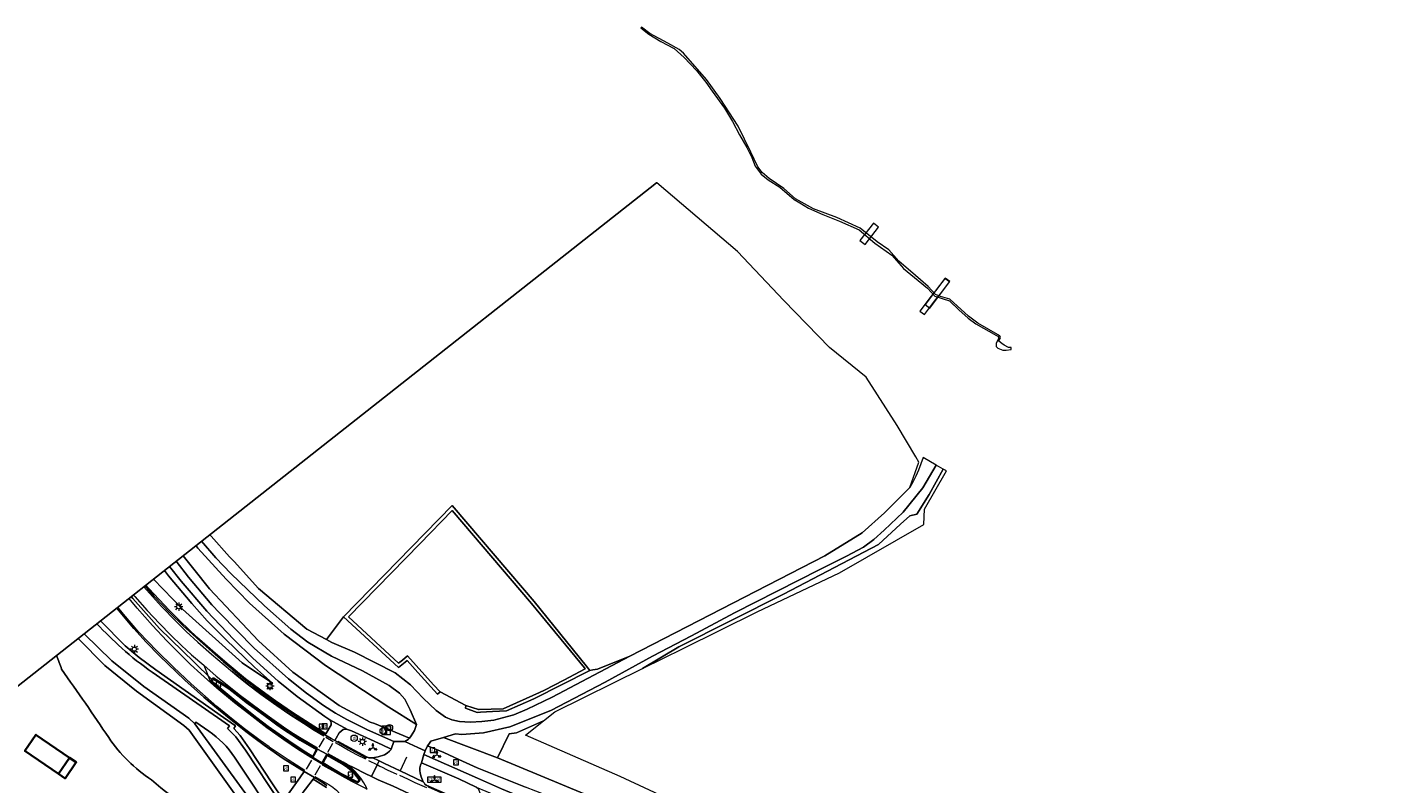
# Model space of a CAD drawing. Header units: metres. Extents: x 178952 to 185583, y 415201 to 419317.
# Tile 29 of 165: x 179635 to 179960, y 418639 to 418820. Entities that reach past the tile are written whole.
import ezdxf
from ezdxf.enums import TextEntityAlignment as Align

# ---------------------------------------------------------------- set-up
doc = ezdxf.new("R2010")
doc.units = ezdxf.units.M
for name, color, linetype, lineweight in [('B-XX-GR-BEPLANTING_CULTUUR_BOSPLANTSOEN-GV', 253, 'Continuous', 18), ('B-XX-GR-HAAG-G', 253, 'GR-HAAG1', 13), ('B-XX-GR-HAAG-GV', 253, 'Continuous', 13), ('B-XX-IE-MEUBILAIR_DIJKPAAL-S', 7, 'Continuous', 25), ('B-XX-KL-ET_LS_OV_LICHTMAST-S', 190, 'Continuous', 25), ('B-XX-KW-KUNSTWERK-GV', 252, 'Continuous', 18), ('B-XX-OG-BEBOUWING-GV', 252, 'Continuous', 35), ('B-XX-OG-TERREIN_CULTUURSCHEIDING-GV', 253, 'Continuous', 18), ('B-XX-OG-TOPOGRAFIE-GV', 7, 'Continuous', 18), ('B-XX-OG-WATER_SLOOT-GV', 253, 'Continuous', 18), ('B-XX-OG-WEG-GV', 253, 'Continuous', 18), ('B-XX-VH-VERHARDING_BEDRIJFSVLOERPLAAT-GV', 251, 'Continuous', 18), ('B-XX-VH-VERHARDING_BETON-GV', 251, 'Continuous', 18), ('B-XX-VW-BEWEGWIJZERING_DRAAGCONSTRUCTIE-S', 7, 'Continuous', 25), ('B-XX-VW-MARKERING-G', 253, 'Continuous', 18), ('B-XX-VW-VERKEERSTEKEN_BORD-S', 7, 'Continuous', 25), ('B-XX-VW-VERKEERSTEKEN_DRAAGCONSTRUCTIE-S', 7, 'Continuous', 25)]:
    doc.layers.add(name, color=color, linetype=linetype, lineweight=lineweight)
doc.styles.add('NLCS-ISO', font='NLCS-ISO.ttf')
doc.linetypes.add('GR-HAAG1', pattern='A,6,[176,NLCS.SHX,S=0.125,R=0,X=0,Y=0],-2', length=8)

# ---------------------------------------------------------------- blocks, each defined once
blk = doc.blocks.new('SIE-WEG_VERKEERSBORD-SO')
at = {"color": 0, "linetype": 'ByBlock', "lineweight": 18}
blk.add_lwpolyline([(-1.125, -1.125), (1.125, -1.125), (1.125, 1.125), (-1.125, 1.125)], close=True, dxfattribs=at)
at = {"color": 0, "linetype": 'ByBlock', "lineweight": 18, "style": 'NLCS-ISO'}
blk.add_text('vb', height=1.5, dxfattribs=at).set_placement((0, 0), align=Align.MIDDLE_CENTER)
blk = doc.blocks.new('SIE-WEG_VERKEERSBORD_WEGWIJZER-SO')
at = {"linetype": 'ByBlock', "lineweight": 18}
h = blk.add_hatch(color=0, dxfattribs=at)
h.dxf.hatch_style = 1
h.paths.add_polyline_path([(0.5, 1), (0, 2), (-0.5, 1)])
h = blk.add_hatch(color=0, dxfattribs=at)
h.dxf.hatch_style = 1
h.paths.add_polyline_path([(-1.38, -0.22), (-2, -1.15), (-0.88, -1.09)])
h = blk.add_hatch(color=0, dxfattribs=at)
h.dxf.hatch_style = 1
h.paths.add_polyline_path([(1.38, -0.22), (2, -1.15), (0.88, -1.09)])
at = {"color": 0, "linetype": 'ByBlock', "lineweight": 18}
for points in [[(-1.13, -0.65), (0, 0)], [(0, 1), (0, 0)], [(1.13, -0.65), (0, 0)]]:
    blk.add_lwpolyline(points, dxfattribs=at)
for points in [[(0.5, 1), (0, 2), (-0.5, 1)], [(-1.38, -0.22), (-2, -1.15), (-0.88, -1.09)], [(1.38, -0.22), (2, -1.15), (0.88, -1.09)]]:
    blk.add_lwpolyline(points, close=True, dxfattribs=at)
blk = doc.blocks.new('SIE-WEG_VERKEERSBORD_STRAATNAAM-SO')
at = {"color": 0, "linetype": 'ByBlock', "lineweight": 18}
blk.add_lwpolyline([(-3.25, -1.25), (3.25, -1.25), (3.25, 1.25), (-3.25, 1.25)], close=True, dxfattribs=at)
at = {"color": 0, "linetype": 'ByBlock', "lineweight": 18, "style": 'NLCS-ISO'}
blk.add_text('straat', height=1.5, dxfattribs=at).set_placement((0, 0.15), align=Align.MIDDLE_CENTER)
blk = doc.blocks.new('SIE-WEG_VERKEERSBORD_INFORMATIE-SO')
at = {"linetype": 'ByBlock', "lineweight": 18}
h = blk.add_hatch(color=0, dxfattribs=at)
h.dxf.hatch_style = 1
h.paths.add_polyline_path([(0.32, 0.49), (-0.82, 0.49), (-0.82, 0.19), (-0.32, 0.19), (-0.32, -1.62), (0.32, -1.62)])
h = blk.add_hatch(color=0, dxfattribs=at)
h.dxf.hatch_style = 1
edge = h.paths.add_edge_path()
edge.add_arc((0, 1.25), 0.373, 0, 360)
at = {"color": 0, "linetype": 'ByBlock', "lineweight": 18}
for points in [[(-2, -2), (2, -2), (2, 2), (-2, 2)], [(0.32, 0.49), (-0.82, 0.49), (-0.82, 0.19), (-0.32, 0.19), (-0.32, -1.62), (0.32, -1.62)]]:
    blk.add_lwpolyline(points, close=True, dxfattribs=at)
blk.add_circle((0, 1.25), 0.373, dxfattribs=at)
blk = doc.blocks.new('SKL-ET_OV_LICHTMAST-SO')
at = {"color": 0, "linetype": 'ByBlock', "lineweight": 18}
for points in [[(-1.25, 0), (-2, 0)], [(-1.41, 1.41), (-0.88, 0.88)], [(0, 2), (0, 1.25)], [(0.88, 0.88), (1.41, 1.41)], [(2, 0), (1.25, 0)], [(-1.41, -1.41), (-0.88, -0.88)], [(0, -1.25), (0, -2)], [(0.88, -0.88), (1.41, -1.41)]]:
    blk.add_lwpolyline(points, dxfattribs=at)
blk.add_circle((0, 0), 1, dxfattribs=at)
blk = doc.blocks.new('SIE-WEG_PAAL_VERKEERSBORD-SO')
at = {"color": 0, "linetype": 'ByBlock', "lineweight": 18}
blk.add_circle((0, 0), 1.5, dxfattribs=at)
at = {"color": 0, "linetype": 'ByBlock', "lineweight": 18, "style": 'NLCS-ISO'}
blk.add_text('vb', height=1.5, dxfattribs=at).set_placement((0, 0.13), align=Align.MIDDLE_CENTER)
blk = doc.blocks.new('SIE-DIJKPAAL-SO')
at = {"color": 0, "linetype": 'ByBlock', "lineweight": 18}
blk.add_circle((0, 0), 1.5, dxfattribs=at)
at = {"color": 0, "linetype": 'ByBlock', "lineweight": 18, "style": 'NLCS-ISO'}
blk.add_text('d', height=1.8, dxfattribs=at).set_placement((0, 0), align=Align.MIDDLE_CENTER)

msp = doc.modelspace()

# ---------------------------------------------------------------- linework, layer by layer
msp.add_lwpolyline([(179620.975, 418653.242), (179784.983, 418782.531)])
at = {"layer": 'B-XX-GR-BEPLANTING_CULTUUR_BOSPLANTSOEN-GV'}
for points in [[(179664.92, 418665.971), (179683.29, 418653.17), (179682.86, 418652.571), (179684.79, 418650.531), (179687.09, 418647.42), (179695.32, 418634.971), (179696.159, 418635.476), (179693.43, 418639.604), (179688.065, 418647.732), (179685.845, 418650.903), (179684.383, 418652.52), (179684.737, 418653.148), (179681.887, 418655.202), (179672.777, 418661.594), (179665.791, 418666.529), (179661.834, 418669.462), (179658.52, 418672.22), (179652.629, 418678.195)], [(179678.38, 418651.92), (179675.29, 418654.061), (179675.07, 418653.65), (179686.97, 418637.281), (179689.62, 418633.94), (179694.2, 418629.66), (179694.74, 418630.361), (179684.519, 418645.702)]]:
    msp.add_lwpolyline(points, dxfattribs=at)
for centre, radius, start, end in [((179731.492, 418752.085), 109.169, 223.08584, 227.45941), ((179708.876, 418729.465), 77.225, 228.47573, 235.30566), ((179665.361, 418632.927), 23.027, 33.69662, 55.57079)]:
    msp.add_arc(centre, radius, start, end, dxfattribs=at)
at = {"layer": 'B-XX-GR-HAAG-G'}
msp.add_lwpolyline([(179681.887, 418655.202), (179672.777, 418661.594), (179665.791, 418666.529), (179661.834, 418669.462), (179658.52, 418672.22), (179652.629, 418678.195)], dxfattribs=at)
at = {"layer": 'B-XX-GR-HAAG-GV'}
msp.add_lwpolyline([(179725.693, 418669.878), (179724.457, 418668.86), (179723.578, 418668.137), (179711.613, 418679.163), (179728.594, 418696.555), (179736.314, 418704.463), (179755.239, 418682.314), (179767.807, 418666.983), (179768.009, 418666.735), (179762.886, 418664.075), (179758.324, 418661.706), (179757.144, 418661.093), (179748.419, 418657.235), (179742.735, 418657.044), (179742.599, 418657.085), (179739.571, 418658.002), (179739.513, 418657.431), (179742.276, 418656.38), (179743.037, 418656.424), (179745.884, 418656.588), (179749.266, 418656.783), (179755.719, 418659.599), (179769.127, 418666.381), (179768.233, 418667.488), (179755.854, 418682.824), (179736.791, 418705.137), (179736.353, 418705.649), (179710.466, 418679.133), (179723.549, 418667.076), (179725.098, 418668.352), (179725.609, 418668.773), (179728.178, 418665.909), (179732.843, 418660.709), (179733.439, 418661.243), (179731.904, 418662.955)], close=True, dxfattribs=at)
at = {"layer": 'B-XX-KW-KUNSTWERK-GV'}
for points in [[(179833.392, 418768.756), (179834.605, 418767.812), (179837.828, 418771.945), (179836.585, 418772.905)], [(179848.899, 418753.5), (179849.995, 418752.68), (179854.669, 418758.893), (179853.551, 418759.734)]]:
    msp.add_lwpolyline(points, close=True, dxfattribs=at)
at = {"layer": 'B-XX-OG-BEBOUWING-GV'}
for points in [[(179642.587, 418641.729), (179645.24, 418645.602), (179637.251, 418651.073), (179634.599, 418647.199)], [(179645.24, 418645.602), (179642.587, 418641.729), (179644.166, 418640.648), (179646.818, 418644.522)]]:
    msp.add_lwpolyline(points, close=True, dxfattribs=at)
at = {"layer": 'B-XX-OG-TERREIN_CULTUURSCHEIDING-GV'}
for points in [[(179678.645, 418698.704), (179678.988, 418698.317), (179683.315, 418693.428), (179684.42, 418692.32), (179690.246, 418685.887), (179701.755, 418676.23), (179706.441, 418673.742), (179707.631, 418675.336), (179710.466, 418679.133), (179736.353, 418705.649), (179736.791, 418705.137), (179755.854, 418682.824), (179768.233, 418667.488), (179769.127, 418666.381), (179769.802, 418666.501), (179770.944, 418666.705), (179778.617, 418669.748), (179825.051, 418693.693), (179833.915, 418699.117), (179839.206, 418703.879), (179845.292, 418709.965), (179847.435, 418715.951), (179846.69, 418717.218), (179842.276, 418724.722), (179834.881, 418736.244), (179826.11, 418743.295), (179815.275, 418754.474), (179804.268, 418766.169), (179785.006, 418782.507), (179784.983, 418782.531)], [(179672.288, 418693.693), (179674.795, 418690.528), (179678.53, 418685.837), (179690.219, 418673.414), (179698.428, 418665.98), (179709.457, 418658.023), (179716.829, 418654.032), (179717.798, 418653.734), (179726.129, 418650.239), (179726.572, 418650.788), (179726.984, 418651.422), (179727.327, 418652.095), (179727.596, 418652.801), (179727.79, 418653.531), (179721.278, 418657.647), (179706.201, 418667.516), (179696.309, 418675.001), (179688.105, 418682.434), (179682.541, 418688.107), (179675.798, 418695.522), (179675.339, 418696.098)], [(179673.7, 418652.131), (179672.44, 418653.251), (179661.14, 418661.471), (179653.66, 418667.521), (179647.258, 418673.961)], [(179684.175, 418627.75), (179694.603, 418622.778), (179696.401, 418621.394), (179696.481, 418621.536), (179696.897, 418622.273), (179698.125, 418621.58), (179697.66, 418620.756), (179697.629, 418620.701), (179711.254, 418611.767), (179711.39, 418613.121), (179709.59, 418615.041), (179704.41, 418618.831), (179693.87, 418627.12), (179688.06, 418632.46), (179685.25, 418636.061), (179673.7, 418652.131)], [(179772.922, 418634.859), (179747.14, 418645.531), (179734.218, 418650.42), (179731.27, 418649.561), (179730.737, 418648.845), (179730.442, 418648.448), (179734.3, 418646.812), (179737.921, 418645.174), (179742.295, 418643.148), (179753.764, 418638.558)], [(179772.922, 418634.859), (179747.14, 418645.531), (179734.218, 418650.42), (179731.27, 418649.561), (179730.737, 418648.845), (179730.442, 418648.448), (179734.3, 418646.812), (179737.921, 418645.174), (179742.295, 418643.148), (179753.764, 418638.558)]]:
    msp.add_lwpolyline(points, dxfattribs=at)
for points in [[(179808.948, 418680.311), (179828.501, 418689.649), (179848.619, 418701.118), (179848.738, 418704.774), (179853.998, 418713.916), (179853.228, 418714.34), (179849.829, 418708.319), (179846.915, 418703.56), (179845.264, 418703.172), (179843.031, 418701.229), (179837.786, 418696.374), (179815.159, 418684.526), (179790.298, 418671.998), (179781.615, 418666.815), (179791.274, 418671.599)], [(179728.594, 418696.555), (179736.314, 418704.463), (179755.239, 418682.314), (179767.807, 418666.983), (179768.009, 418666.735), (179762.886, 418664.075), (179758.324, 418661.706), (179757.144, 418661.093), (179748.419, 418657.235), (179742.735, 418657.044), (179742.599, 418657.085), (179739.571, 418658.002), (179739.513, 418657.431), (179742.276, 418656.38), (179743.037, 418656.424), (179745.884, 418656.588), (179749.266, 418656.783), (179755.719, 418659.599), (179769.127, 418666.381), (179768.233, 418667.488), (179755.854, 418682.824), (179736.791, 418705.137), (179736.353, 418705.649), (179710.466, 418679.133), (179723.549, 418667.076), (179725.098, 418668.352), (179725.609, 418668.773), (179728.178, 418665.909), (179732.843, 418660.709), (179733.439, 418661.243), (179731.904, 418662.955), (179725.693, 418669.878), (179724.457, 418668.86), (179723.578, 418668.137), (179711.613, 418679.163)], [(179755.239, 418682.314), (179736.314, 418704.463), (179728.594, 418696.555), (179711.613, 418679.163), (179723.578, 418668.137), (179724.457, 418668.86), (179725.693, 418669.878), (179731.904, 418662.955), (179733.439, 418661.243), (179739.571, 418658.002), (179742.599, 418657.085), (179742.735, 418657.044), (179748.419, 418657.235), (179757.144, 418661.093), (179758.324, 418661.706), (179762.886, 418664.075), (179768.009, 418666.735), (179767.807, 418666.983)], [(179843.624, 418609.799), (179776.288, 418641.152), (179753.798, 418650.942), (179758.071, 418654.344), (179751.646, 418651.507), (179749.89, 418651.25), (179747.14, 418645.531), (179772.922, 418634.859), (179788.736, 418628.807), (179801.331, 418623.903), (179814.677, 418617.918), (179860.176, 418596.886), (179882.565, 418586.476), (179900.77, 418578.372), (179944.438, 418558.304), (179972.212, 418547.754), (179964.275, 418555.957), (179876.962, 418594.586)], [(179642.587, 418641.729), (179634.599, 418647.199), (179637.251, 418651.073), (179645.24, 418645.602)]]:
    msp.add_lwpolyline(points, close=True, dxfattribs=at)
at = {"layer": 'B-XX-OG-TERREIN_CULTUURSCHEIDING-GV', "extrusion": (0, 0, -1)}
for centre, radius, start, end in [((-179575.346, 418644.298), 71.576, 159.00004, 161.81009), ((-179213.924, 418358.793), 528.369, 144.3635, 146.50625), ((-179685.502, 418671.56), 37.505, 303.60075, 325.60101), ((-179716.373, 418698.813), 78.017, 294.37485, 311.4327)]:
    msp.add_arc(centre, radius, start, end, dxfattribs=at)
at = {"layer": 'B-XX-OG-TERREIN_CULTUURSCHEIDING-GV'}
for centre, radius, start, end in [((179575.346, 418644.298), 71.576, 18.18991, 20.99996), ((179213.924, 418358.793), 528.369, 33.49375, 35.6365), ((179685.502, 418671.56), 37.505, 214.39899, 236.39925), ((179716.373, 418698.813), 78.017, 228.5673, 245.62515)]:
    msp.add_arc(centre, radius, start, end, dxfattribs=at)
at = {"layer": 'B-XX-OG-TOPOGRAFIE-GV'}
msp.add_lwpolyline([(179852.528, 418756.104), (179854.746, 418758.998), (179853.682, 418759.813), (179851.544, 418757.024), (179851.034, 418756.358), (179850.999, 418756.312), (179850.374, 418755.496), (179847.671, 418751.971), (179848.735, 418751.156), (179851.383, 418754.61), (179851.83, 418755.193), (179852.008, 418755.426)], close=True, dxfattribs=at)
at = {"layer": 'B-XX-OG-WATER_SLOOT-GV'}
msp.add_lwpolyline([(179818.049, 418778.679), (179815.251, 418781.157), (179811.738, 418783.516), (179810.085, 418784.997), (179809.055, 418786.292), (179807.447, 418789.821), (179804.371, 418795.983), (179800.09, 418802.555), (179796.882, 418807.086), (179791.408, 418813.363), (179790.325, 418814.298), (179787.656, 418815.76), (179783.368, 418818.11), (179781.397, 418819.55), (179781.246, 418819.392), (179783.116, 418817.925), (179786.017, 418816.176), (179789.178, 418814.466), (179791.548, 418812.341), (179794.506, 418809.244), (179796.698, 418806.508), (179798.187, 418804.301), (179801.105, 418800.268), (179803.057, 418797.1), (179804.751, 418793.907), (179806.43, 418790.919), (179807.649, 418788.549), (179808.468, 418786.507), (179809.839, 418784.6), (179811.52, 418783.183), (179814.336, 418781.511), (179817.719, 418778.556), (179819.041, 418777.775), (179821.156, 418776.492), (179824.56, 418774.993), (179828.536, 418773.411), (179833.237, 418771.345), (179836.963, 418768.162), (179840.965, 418765.243), (179843.724, 418762.07), (179847.228, 418759.266), (179849.426, 418757.401), (179851.235, 418755.527), (179854.725, 418754.443), (179856.923, 418752.238), (179859.149, 418750.296), (179860.982, 418748.911), (179865.927, 418746.174), (179866.229, 418746.009), (179866.444, 418745.63), (179865.776, 418744.206), (179865.846, 418743.493), (179866.21, 418743.147), (179867.371, 418742.632), (179868.216, 418742.621), (179869.378, 418742.793), (179869.404, 418743.299), (179868.747, 418743.327), (179867.736, 418743.85), (179867.152, 418744.226), (179866.442, 418744.763), (179866.833, 418745.691), (179866.663, 418746.075), (179861.407, 418749.047), (179859.244, 418750.717), (179854.744, 418754.821), (179852.574, 418755.457), (179851.346, 418755.944), (179849.631, 418757.833), (179846.633, 418760.473), (179842.662, 418763.863), (179840.248, 418766.568), (179837.46, 418768.436), (179833.404, 418771.717), (179827.855, 418774.283), (179822.361, 418776.324)], close=True, dxfattribs=at)
at = {"layer": 'B-XX-OG-WEG-GV'}
for points in [[(179676.656, 418697.136), (179680.094, 418693.199), (179683.658, 418689.463), (179691.633, 418681.769), (179697.953, 418676.186), (179701.976, 418673.108), (179707.602, 418669.742), (179714.952, 418666.267), (179721.284, 418662.755), (179723.75, 418660.976), (179725.063, 418659.55), (179726.3, 418657.011), (179727.79, 418653.531), (179727.596, 418652.801), (179727.327, 418652.095), (179726.984, 418651.422), (179726.572, 418650.788), (179726.129, 418650.239), (179725.829, 418649.893), (179725.075, 418649.46), (179728.15, 418647.997), (179729.867, 418647.262), (179730.433, 418648.435), (179730.442, 418648.448), (179730.737, 418648.845), (179731.27, 418649.561), (179734.218, 418650.42), (179737.14, 418651.271), (179738.627, 418651.118), (179743.755, 418651.495), (179750.034, 418652.955), (179759.783, 418656.861), (179772.74, 418663.616), (179783.972, 418669.739), (179793.274, 418674.593), (179803.498, 418680.064), (179823.81, 418690.426), (179830.155, 418693.614), (179834.255, 418695.772), (179836.67, 418697.528), (179839.129, 418699.787), (179843.648, 418704.086), (179848.337, 418709.85), (179851.559, 418715.276), (179848.398, 418717.096), (179847.91, 418715.585), (179847.347, 418714.101), (179846.71, 418712.647), (179846.001, 418711.227), (179845.292, 418709.965), (179839.206, 418703.879), (179833.915, 418699.117), (179825.051, 418693.693), (179778.617, 418669.748), (179767.151, 418663.77), (179760.119, 418659.982), (179754.187, 418657.18), (179751.004, 418655.83), (179746.219, 418654.535), (179743.398, 418654.19), (179740.641, 418654.092), (179738.074, 418654.231), (179736.208, 418654.648), (179734.741, 418655.283), (179732.509, 418656.831), (179729.428, 418659.806), (179726.423, 418662.922), (179722.763, 418665.8), (179713.086, 418670.703), (179707.643, 418673.018), (179706.441, 418673.742), (179701.755, 418676.23), (179690.246, 418685.887), (179684.42, 418692.32), (179683.315, 418693.428), (179678.988, 418698.317), (179678.645, 418698.704)], [(179675.339, 418696.098), (179675.798, 418695.522), (179682.541, 418688.107), (179688.105, 418682.434), (179696.309, 418675.001), (179706.201, 418667.516), (179721.278, 418657.647), (179727.79, 418653.531), (179726.3, 418657.011), (179725.063, 418659.55), (179723.75, 418660.976), (179721.284, 418662.755), (179714.952, 418666.267), (179707.602, 418669.742), (179701.976, 418673.108), (179697.953, 418676.186), (179691.633, 418681.769), (179683.658, 418689.463), (179680.094, 418693.199), (179676.656, 418697.136)], [(179663.437, 418686.715), (179664.144, 418685.883), (179666.551, 418683.265), (179669.023, 418680.663), (179671.601, 418678.117), (179675.574, 418674.301), (179679.346, 418670.962), (179683.23, 418667.636), (179687.108, 418664.418), (179690.782, 418661.645), (179694.263, 418659.154), (179698.515, 418656.228), (179706.226, 418651.311), (179707.484, 418653.461), (179707.498, 418654.01), (179707.234, 418654.583), (179706.009, 418655.406), (179699.413, 418660.18), (179694.917, 418663.802), (179688.876, 418669.326), (179684.385, 418673.737), (179677.893, 418680.506), (179671.791, 418687.639), (179669.043, 418691.135)], [(179669.043, 418691.135), (179671.791, 418687.639), (179677.893, 418680.506), (179684.385, 418673.737), (179688.876, 418669.326), (179694.917, 418663.802), (179699.413, 418660.18), (179706.009, 418655.406), (179707.234, 418654.583), (179711.383, 418652.345), (179712.343, 418651.967), (179719.643, 418648.645), (179721.809, 418647.655), (179722.397, 418649.463), (179716.158, 418652.26), (179711.234, 418654.671), (179708.537, 418656.192), (179705.681, 418658.042), (179701.658, 418660.96), (179697.338, 418664.401), (179689.166, 418671.694), (179681.053, 418679.994), (179679.078, 418682.018), (179673.553, 418688.611), (179670.609, 418692.37)], [(179670.609, 418692.37), (179673.553, 418688.611), (179679.078, 418682.018), (179681.053, 418679.994), (179689.166, 418671.694), (179697.338, 418664.401), (179701.658, 418660.96), (179705.681, 418658.042), (179708.537, 418656.192), (179711.234, 418654.671), (179716.158, 418652.26), (179722.397, 418649.463), (179723.574, 418649.417), (179725.075, 418649.46), (179725.829, 418649.893), (179726.129, 418650.239), (179717.798, 418653.734), (179716.829, 418654.032), (179709.457, 418658.023), (179698.428, 418665.98), (179690.219, 418673.414), (179678.53, 418685.837), (179674.795, 418690.528), (179672.288, 418693.693)], [(179665.263, 418688.155), (179672.14, 418680.988), (179686.322, 418668.207), (179693.524, 418663.32), (179689.283, 418667.16), (179682.469, 418673.766), (179678.001, 418678.161), (179674.337, 418682.349), (179668.757, 418688.923), (179667.822, 418690.172)], [(179667.822, 418690.172), (179668.757, 418688.923), (179674.337, 418682.349), (179678.001, 418678.161), (179682.469, 418673.766), (179689.283, 418667.16), (179693.524, 418663.32), (179686.322, 418668.207), (179672.14, 418680.988), (179665.263, 418688.155)], [(179659.928, 418683.949), (179660.285, 418683.506), (179666.69, 418676.373), (179674.871, 418668.347), (179679.06, 418664.318), (179679.178, 418664.471), (179679.365, 418664.562), (179679.588, 418664.52), (179681.634, 418663.302), (179682.558, 418662.669), (179683.449, 418662.028), (179684.225, 418661.43), (179686.368, 418659.781), (179689.723, 418657.259), (179693.001, 418654.865), (179694.809, 418653.478), (179696.617, 418652.253), (179698.231, 418651.136), (179699.977, 418650.07), (179701.721, 418649.095), (179704.284, 418647.633), (179706.452, 418646.461), (179708.613, 418645.293), (179710.729, 418644.087), (179711.276, 418643.714), (179711.354, 418643.955), (179712.952, 418643.174), (179715.598, 418641.847), (179717.145, 418641.105), (179718.432, 418643.861), (179718.909, 418644.883), (179718.744, 418644.962), (179717.453, 418645.577), (179717.094, 418645.539), (179716.514, 418645.564), (179715.946, 418645.81), (179715.842, 418645.557), (179713.964, 418646.582), (179711.467, 418647.921), (179709.101, 418649.277), (179708.391, 418649.678), (179707.503, 418650.179), (179706.026, 418651.051), (179703.423, 418652.699), (179701.022, 418654.248), (179698.488, 418655.92), (179694.679, 418658.514), (179692.42, 418660.121), (179690.144, 418661.764), (179687.635, 418663.727), (179685.139, 418665.741), (179681.896, 418668.44), (179679.159, 418670.805), (179676.215, 418673.433), (179673.703, 418675.712), (179672.376, 418676.914), (179669.141, 418680.072), (179665.421, 418683.978), (179663.218, 418686.543)], [(179663.218, 418686.543), (179665.421, 418683.978), (179669.141, 418680.072), (179672.376, 418676.914), (179673.703, 418675.712), (179676.215, 418673.433), (179679.159, 418670.805), (179681.896, 418668.44), (179685.139, 418665.741), (179687.635, 418663.727), (179690.144, 418661.764), (179692.42, 418660.121), (179694.679, 418658.514), (179698.488, 418655.92), (179701.022, 418654.248), (179703.423, 418652.699), (179706.026, 418651.051), (179706.226, 418651.311), (179698.515, 418656.228), (179694.263, 418659.154), (179690.782, 418661.645), (179687.108, 418664.418), (179683.23, 418667.636), (179679.346, 418670.962), (179675.574, 418674.301), (179671.601, 418678.117), (179669.023, 418680.663), (179666.551, 418683.265), (179664.144, 418685.883), (179663.437, 418686.715)], [(179713.579, 418639.392), (179713.731, 418639.668), (179711.319, 418640.815), (179710.18, 418641.4), (179708.791, 418642.145), (179707.461, 418642.854), (179706.351, 418643.525), (179705.237, 418644.181), (179703.111, 418645.507), (179702.009, 418646.194), (179700.373, 418647.255), (179698.091, 418648.751), (179694.83, 418651.022), (179691.955, 418653.192), (179689.543, 418655.033), (179685.837, 418657.966), (179682.313, 418660.836), (179679.143, 418663.566), (179679.002, 418663.777), (179678.956, 418663.985), (179678.994, 418664.174), (179679.06, 418664.318), (179674.871, 418668.347), (179666.69, 418676.373), (179660.285, 418683.506), (179659.928, 418683.949)], [(179652.629, 418678.195), (179658.52, 418672.22), (179661.834, 418669.462), (179665.791, 418666.529), (179672.777, 418661.594), (179681.887, 418655.202), (179684.737, 418653.148), (179684.383, 418652.52), (179685.845, 418650.903), (179688.065, 418647.732), (179693.43, 418639.604), (179696.159, 418635.476)], [(179697.301, 418636.932), (179700.065, 418640.791), (179701.069, 418642.288), (179696.125, 418645.425), (179691.53, 418648.582), (179689.422, 418650.168), (179687.21, 418651.869), (179683.672, 418654.66), (179680.676, 418657.108), (179677.233, 418659.989), (179672.681, 418664.045), (179666.664, 418669.85), (179663.509, 418673.084), (179660.523, 418676.347), (179656.485, 418681.235)], [(179656.485, 418681.235), (179660.523, 418676.347), (179663.509, 418673.084), (179666.664, 418669.85), (179672.681, 418664.045), (179677.233, 418659.989), (179680.676, 418657.108), (179683.672, 418654.66), (179687.21, 418651.869), (179689.422, 418650.168), (179691.53, 418648.582), (179696.125, 418645.425), (179701.069, 418642.288), (179703.575, 418640.847), (179705.346, 418639.784), (179706.522, 418639.008)], [(179647.258, 418673.961), (179653.66, 418667.521), (179661.14, 418661.471), (179672.44, 418653.251), (179673.7, 418652.131), (179685.25, 418636.061), (179688.06, 418632.46), (179693.87, 418627.12), (179704.41, 418618.831), (179709.59, 418615.041), (179710.9, 418616.751), (179700.6, 418624.191), (179695.29, 418628.641), (179694.2, 418629.66), (179689.62, 418633.94), (179686.97, 418637.281), (179675.07, 418653.65), (179673.6, 418655.031), (179662.92, 418662.581), (179655.27, 418668.641), (179648.737, 418675.127)], [(179648.737, 418675.127), (179655.27, 418668.641), (179662.92, 418662.581), (179673.6, 418655.031), (179675.07, 418653.65), (179675.29, 418654.061), (179678.38, 418651.92)], [(179706.08, 418625.151), (179702.21, 418627.771), (179698.77, 418630.621), (179698.632, 418632.245), (179698.33, 418632.637), (179696.302, 418635.259), (179696.159, 418635.476), (179695.32, 418634.971), (179687.09, 418647.42), (179684.79, 418650.531), (179682.86, 418652.571), (179683.29, 418653.17), (179664.92, 418665.971)], [(179684.519, 418645.702), (179694.74, 418630.361), (179694.2, 418629.66), (179695.29, 418628.641), (179700.6, 418624.191), (179710.9, 418616.751)], [(179722.301, 418638.78), (179718.705, 418640.356), (179717.719, 418640.829), (179717.145, 418641.105), (179715.598, 418641.847), (179712.952, 418643.174), (179711.354, 418643.955), (179711.276, 418643.714), (179711.835, 418643.265), (179712.361, 418642.83), (179712.927, 418642.308), (179713.493, 418641.659), (179714.062, 418640.913), (179714.322, 418640.582), (179714.358, 418640.433), (179714.362, 418640.24), (179714.238, 418640.021), (179714.099, 418639.813), (179713.964, 418639.705), (179713.731, 418639.668), (179713.579, 418639.392)], [(179706.385, 418638.526), (179704.289, 418639.822), (179703.271, 418640.455), (179699.579, 418635.701)], [(179706.522, 418639.008), (179705.346, 418639.784), (179703.575, 418640.847), (179703.271, 418640.455), (179704.289, 418639.822), (179706.385, 418638.526)]]:
    msp.add_lwpolyline(points, dxfattribs=at)
for points in [[(179781.615, 418666.815), (179790.298, 418671.998), (179815.159, 418684.526), (179837.786, 418696.374), (179843.031, 418701.229), (179845.264, 418703.172), (179846.915, 418703.56), (179849.829, 418708.319), (179853.228, 418714.34), (179851.559, 418715.276), (179848.337, 418709.85), (179843.648, 418704.086), (179839.129, 418699.787), (179836.67, 418697.528), (179834.255, 418695.772), (179830.155, 418693.614), (179823.81, 418690.426), (179803.498, 418680.064), (179793.274, 418674.593), (179783.972, 418669.739), (179772.74, 418663.616), (179759.783, 418656.861), (179750.034, 418652.955), (179743.755, 418651.495), (179738.627, 418651.118), (179737.14, 418651.271), (179734.218, 418650.42), (179747.14, 418645.531), (179749.89, 418651.25), (179751.646, 418651.507), (179758.071, 418654.344), (179760.764, 418656.488)], [(179751.004, 418655.83), (179754.187, 418657.18), (179760.119, 418659.982), (179767.151, 418663.77), (179778.617, 418669.748), (179770.944, 418666.705), (179769.802, 418666.501), (179769.127, 418666.381), (179755.719, 418659.599), (179749.266, 418656.783), (179745.884, 418656.588), (179743.037, 418656.424), (179742.276, 418656.38), (179739.513, 418657.431), (179739.571, 418658.002), (179733.439, 418661.243), (179732.843, 418660.709), (179728.178, 418665.909), (179725.609, 418668.773), (179725.098, 418668.352), (179723.549, 418667.076), (179710.466, 418679.133), (179707.631, 418675.336), (179706.441, 418673.742), (179707.643, 418673.018), (179713.086, 418670.703), (179722.763, 418665.8), (179726.423, 418662.922), (179729.428, 418659.806), (179732.509, 418656.831), (179734.741, 418655.283), (179736.208, 418654.648), (179738.074, 418654.231), (179740.641, 418654.092), (179743.398, 418654.19), (179746.219, 418654.535)], [(179711.383, 418652.345), (179707.234, 418654.583), (179707.498, 418654.01), (179707.484, 418653.461), (179706.226, 418651.311), (179706.026, 418651.051), (179707.503, 418650.179), (179708.391, 418649.678), (179708.691, 418650.248), (179709.441, 418651.541), (179710.376, 418652.334), (179710.861, 418652.423)], [(179711.383, 418652.345), (179710.861, 418652.423), (179710.376, 418652.334), (179709.441, 418651.541), (179708.691, 418650.248), (179708.391, 418649.678), (179709.101, 418649.277), (179709.202, 418649.45), (179715.946, 418645.81), (179716.514, 418645.564), (179717.094, 418645.539), (179717.453, 418645.577), (179717.809, 418645.615), (179718.684, 418645.815), (179720.187, 418646.28), (179720.863, 418646.698), (179721.401, 418647.143), (179721.705, 418647.487), (179721.809, 418647.655), (179719.643, 418648.645), (179712.343, 418651.967)], [(179709.101, 418649.277), (179711.467, 418647.921), (179713.964, 418646.582), (179715.842, 418645.557), (179715.946, 418645.81), (179709.202, 418649.45)], [(179729.597, 418646.381), (179729.867, 418647.262), (179728.15, 418647.997), (179725.075, 418649.46), (179723.574, 418649.417), (179722.397, 418649.463), (179721.809, 418647.655), (179721.705, 418647.487), (179721.401, 418647.143), (179720.863, 418646.698), (179720.187, 418646.28), (179718.684, 418645.815), (179717.809, 418645.615), (179717.453, 418645.577), (179718.744, 418644.962), (179718.909, 418644.883), (179720.247, 418644.245), (179723.977, 418642.465), (179729.452, 418639.88), (179728.915, 418641.055), (179728.731, 418641.95), (179728.611, 418642.521), (179728.643, 418643.172), (179728.819, 418643.806), (179729.022, 418644.349)], [(179706.452, 418646.461), (179704.284, 418647.633), (179703.111, 418645.507), (179705.237, 418644.181)], [(179729.597, 418646.381), (179729.022, 418644.349), (179737.912, 418640.555), (179742.055, 418638.598), (179746.663, 418636.71), (179746.945, 418636.599), (179751.419, 418634.788), (179758.71, 418631.933), (179766.007, 418629.215), (179774.988, 418625.916), (179785.054, 418621.968), (179785.943, 418621.601), (179786.729, 418623.35), (179777.148, 418627.135), (179760.944, 418633.205), (179751.868, 418636.61), (179748.067, 418638.17), (179742.325, 418640.706)], [(179753.764, 418638.558), (179742.295, 418643.148), (179737.921, 418645.174), (179734.3, 418646.812), (179730.442, 418648.448), (179730.433, 418648.435), (179729.867, 418647.262), (179729.597, 418646.381), (179742.325, 418640.706), (179748.067, 418638.17), (179751.868, 418636.61), (179760.944, 418633.205), (179777.148, 418627.135), (179786.729, 418623.35), (179791.49, 418621.47), (179795.767, 418619.667), (179796.824, 418621.991), (179796.476, 418622.135), (179790.336, 418624.676), (179780.599, 418628.409), (179766.081, 418633.777)], [(179730.796, 418638.782), (179730.485, 418638.908), (179730.139, 418639.068), (179729.84, 418639.306), (179729.633, 418639.592), (179729.452, 418639.88), (179723.977, 418642.465), (179720.247, 418644.245), (179718.909, 418644.883), (179718.432, 418643.861), (179717.145, 418641.105), (179717.719, 418640.829), (179718.705, 418640.356), (179722.301, 418638.78), (179726.151, 418637.009), (179728.47, 418635.964), (179729.428, 418635.552), (179729.391, 418635.308), (179738.294, 418631.28), (179738.39, 418631.495), (179739.599, 418634.196), (179739.728, 418634.484), (179738.462, 418635.055), (179730.692, 418638.57)], [(179729.022, 418644.349), (179728.819, 418643.806), (179728.643, 418643.172), (179728.611, 418642.521), (179728.731, 418641.95), (179728.915, 418641.055), (179729.452, 418639.88), (179729.633, 418639.592), (179729.84, 418639.306), (179730.139, 418639.068), (179730.485, 418638.908), (179730.796, 418638.782), (179738.581, 418635.372), (179741.859, 418633.872), (179742.495, 418634.155), (179742.979, 418635.276), (179743.1, 418636.077), (179743.07, 418636.881), (179742.641, 418637.994), (179742.055, 418638.598), (179737.912, 418640.555)], [(179703.271, 418640.455), (179703.575, 418640.847), (179701.069, 418642.288), (179700.065, 418640.791), (179697.301, 418636.932), (179696.159, 418635.476), (179696.302, 418635.259), (179698.33, 418632.637), (179698.489, 418633.857), (179698.644, 418634.325), (179699.579, 418635.701)]]:
    msp.add_lwpolyline(points, close=True, dxfattribs=at)
at = {"layer": 'B-XX-OG-WEG-GV', "extrusion": (0, 0, -1)}
for centre, radius, start, end in [((-179731.492, 418752.085), 109.169, 312.54059, 316.91416), ((-179708.876, 418729.465), 77.225, 304.69434, 311.52427), ((-179665.361, 418632.927), 23.027, 124.42921, 146.30338)]:
    msp.add_arc(centre, radius, start, end, dxfattribs=at)
at = {"layer": 'B-XX-VH-VERHARDING_BEDRIJFSVLOERPLAAT-GV'}
for points in [[(179679.06, 418664.318), (179678.994, 418664.174), (179678.956, 418663.985), (179679.002, 418663.777), (179679.143, 418663.566), (179682.313, 418660.836), (179685.837, 418657.966), (179689.543, 418655.033), (179691.955, 418653.192), (179694.83, 418651.022), (179698.091, 418648.751), (179700.373, 418647.255), (179702.009, 418646.194), (179703.111, 418645.507), (179704.284, 418647.633), (179701.721, 418649.095), (179699.977, 418650.07), (179698.231, 418651.136), (179696.617, 418652.253), (179694.809, 418653.478), (179693.001, 418654.865), (179689.723, 418657.259), (179686.368, 418659.781), (179684.225, 418661.43), (179683.449, 418662.028), (179682.558, 418662.669), (179681.634, 418663.302), (179679.588, 418664.52), (179679.365, 418664.562), (179679.178, 418664.471)], [(179703.972, 418647.52), (179703.113, 418645.89), (179700.854, 418647.316), (179697.411, 418649.591), (179695.118, 418651.161), (179692.552, 418653.03), (179689.805, 418655.12), (179687.035, 418657.276), (179684.81, 418659.042), (179679.613, 418663.459), (179679.349, 418663.694), (179679.289, 418663.85), (179679.263, 418663.998), (179679.324, 418664.107), (179679.441, 418664.246), (179679.585, 418664.249), (179681.782, 418662.886), (179683.148, 418662.011), (179683.898, 418661.455), (179685.305, 418660.344), (179687.291, 418658.761), (179689.782, 418656.97), (179692.983, 418654.643), (179694.596, 418653.461), (179695.958, 418652.477), (179697.28, 418651.585), (179699.018, 418650.472), (179700.048, 418649.806), (179701.304, 418649.06)], [(179711.276, 418643.714), (179710.729, 418644.087), (179708.613, 418645.293), (179706.452, 418646.461), (179705.237, 418644.181), (179706.351, 418643.525), (179707.461, 418642.854), (179708.791, 418642.145), (179710.18, 418641.4), (179711.319, 418640.815), (179713.731, 418639.668), (179713.964, 418639.705), (179714.099, 418639.813), (179714.238, 418640.021), (179714.362, 418640.24), (179714.358, 418640.433), (179714.322, 418640.582), (179714.062, 418640.913), (179713.493, 418641.659), (179712.927, 418642.308), (179712.361, 418642.83), (179711.835, 418643.265)], [(179706.57, 418646.093), (179709.184, 418644.648), (179710.203, 418644.066), (179711.111, 418643.485), (179711.893, 418642.867), (179712.425, 418642.373), (179713.075, 418641.72), (179713.59, 418641.065), (179714.09, 418640.404), (179714.115, 418640.233), (179714.048, 418640.035), (179713.977, 418639.948), (179713.865, 418639.909), (179713.751, 418639.889), (179713.587, 418639.947), (179711.293, 418641.09), (179709.617, 418642.008), (179707.83, 418643.017), (179705.6, 418644.372)]]:
    msp.add_lwpolyline(points, close=True, dxfattribs=at)
at = {"layer": 'B-XX-VH-VERHARDING_BETON-GV'}
for points in [[(179703.972, 418647.52), (179701.304, 418649.06), (179700.048, 418649.806), (179699.018, 418650.472), (179697.28, 418651.585), (179695.958, 418652.477), (179694.596, 418653.461), (179692.983, 418654.643), (179689.782, 418656.97), (179687.291, 418658.761), (179685.305, 418660.344), (179683.898, 418661.455), (179683.148, 418662.011), (179681.782, 418662.886), (179679.585, 418664.249), (179679.441, 418664.246), (179679.324, 418664.107), (179679.263, 418663.998), (179679.289, 418663.85), (179679.349, 418663.694), (179679.613, 418663.459), (179684.81, 418659.042), (179687.035, 418657.276), (179689.805, 418655.12), (179692.552, 418653.03), (179695.118, 418651.161), (179697.411, 418649.591), (179700.854, 418647.316), (179703.113, 418645.89)], [(179706.57, 418646.093), (179705.6, 418644.372), (179707.83, 418643.017), (179709.617, 418642.008), (179711.293, 418641.09), (179713.587, 418639.947), (179713.751, 418639.889), (179713.865, 418639.909), (179713.977, 418639.948), (179714.048, 418640.035), (179714.115, 418640.233), (179714.09, 418640.404), (179713.59, 418641.065), (179713.075, 418641.72), (179712.425, 418642.373), (179711.893, 418642.867), (179711.111, 418643.485), (179710.203, 418644.066), (179709.184, 418644.648)]]:
    msp.add_lwpolyline(points, close=True, dxfattribs=at)
at = {"layer": 'B-XX-VW-MARKERING-G'}
for points in [[(179662.914, 418686.303), (179664.979, 418683.956), (179667.157, 418681.572), (179670.531, 418678.122), (179673.031, 418675.657), (179675.769, 418673.148), (179679.025, 418670.262), (179682.04, 418667.693), (179685.039, 418665.181), (179687.556, 418663.151), (179690.779, 418660.732), (179693.802, 418658.593), (179697.202, 418656.223), (179698.523, 418655.358), (179700.923, 418653.787), (179703.44, 418652.192), (179705.786, 418650.793)], [(179692.737, 418648.217), (179690.64, 418649.728), (179686.868, 418652.471), (179683.762, 418654.929), (179680.291, 418657.783), (179674.187, 418663.178), (179669.976, 418667.119), (179665.992, 418671.055), (179661.771, 418675.475), (179658.099, 418679.761), (179656.751, 418681.445)], [(179660.426, 418684.342), (179660.748, 418683.955), (179663.698, 418680.686), (179666.659, 418677.526), (179669.316, 418674.808), (179671.891, 418672.354), (179674.29, 418670.124), (179677.18, 418667.607), (179678.863, 418663.438), (179676.501, 418665.594), (179674.058, 418667.792), (179671.245, 418670.54), (179668.399, 418673.409), (179664.97, 418677.063), (179661.337, 418681.222), (179659.416, 418683.546)], [(179677.18, 418667.607), (179680.135, 418665.043), (179682.737, 418662.937), (179685.602, 418660.686), (179688.091, 418658.787), (179690.859, 418656.729), (179693.402, 418654.909), (179696.177, 418652.939), (179698.562, 418651.356), (179700.403, 418650.213), (179704.255, 418647.985)], [(179705.786, 418650.793), (179701.397, 418653.526), (179697.614, 418656.001), (179692.909, 418659.278), (179688.324, 418662.624), (179683.872, 418666.183)], [(179702.657, 418645.617), (179699.464, 418647.665), (179696.224, 418649.859), (179692.242, 418652.705), (179687.89, 418656.014), (179684.536, 418658.669), (179680.304, 418662.172), (179678.863, 418663.438)], [(179705.846, 418650.237), (179704.603, 418648.119)], [(179707.989, 418649.351), (179706.208, 418650.412)], [(179706.722, 418646.932), (179707.93, 418649.088)], [(179715.781, 418645.212), (179713.65, 418646.298), (179711.581, 418647.426), (179709.226, 418648.715), (179708.518, 418649.105)], [(179692.737, 418648.217), (179697.282, 418645.155), (179701.236, 418642.647)], [(179705.128, 418644.468), (179703.341, 418645.57)], [(179705.353, 418643.931), (179706.256, 418643.397), (179707.818, 418642.522), (179710.037, 418641.305), (179712.363, 418640.041), (179714.284, 418639.016), (179715.815, 418638.258), (179716.1, 418638.116), (179715.932, 418638.416), (179715.909, 418638.459), (179715.277, 418639.589), (179714.571, 418640.703), (179713.795, 418641.666), (179713.125, 418642.426), (179712.364, 418643.161), (179711.354, 418643.955), (179710.408, 418644.507), (179706.813, 418646.505)], [(179724.001, 418642.516), (179725.52, 418645.791)], [(179702.839, 418645.042), (179701.562, 418642.864)], [(179703.74, 418641.517), (179704.972, 418643.733)], [(179728.47, 418635.964), (179726.151, 418637.009), (179722.301, 418638.78), (179718.705, 418640.356), (179717.719, 418640.829), (179717.145, 418641.105), (179715.598, 418641.847), (179712.952, 418643.174)], [(179723.201, 418641.572), (179720.913, 418642.66), (179719.557, 418643.314), (179719.138, 418643.516), (179718.432, 418643.861), (179716.453, 418644.826)], [(179703.654, 418641.153), (179706.985, 418639.207), (179707.942, 418638.545), (179708, 418638.499), (179708.813, 418637.852), (179709.575, 418637.006), (179710.622, 418635.854), (179711.406, 418634.794), (179711.929, 418634.025), (179712.91, 418632.293), (179713.643, 418630.761), (179714.216, 418629.159), (179714.462, 418628.123), (179714.698, 418626.573)], [(179723.771, 418641.414), (179725.663, 418640.535), (179727.466, 418639.699), (179730.184, 418638.463)]]:
    msp.add_lwpolyline(points, dxfattribs=at)

# ---------------------------------------------------------------- block references
at = {"layer": 'B-XX-IE-MEUBILAIR_DIJKPAAL-S', "xscale": 0.5, "yscale": 0.5, "zscale": 0.5}
msp.add_blockref('SIE-DIJKPAAL-SO', (179712.991, 418650.24), dxfattribs=at)
at = {"layer": 'B-XX-KL-ET_LS_OV_LICHTMAST-S', "xscale": 0.5, "yscale": 0.5, "zscale": 0.5}
for p in [(179671.23, 418681.556), (179660.676, 418671.445), (179692.936, 418662.659), (179714.958, 418649.434)]:
    msp.add_blockref('SKL-ET_OV_LICHTMAST-SO', p, dxfattribs=at)
at = {"layer": 'B-XX-VW-BEWEGWIJZERING_DRAAGCONSTRUCTIE-S', "xscale": 0.5, "yscale": 0.5, "zscale": 0.5}
for p in [(179717.41, 418647.991), (179732.637, 418646.289), (179732.093, 418640.36)]:
    msp.add_blockref('SIE-WEG_VERKEERSBORD_WEGWIJZER-SO', p, dxfattribs=at)
at = {"layer": 'B-XX-VW-VERKEERSTEKEN_BORD-S', "xscale": 0.5, "yscale": 0.5, "zscale": 0.5}
for name, p in [('SIE-WEG_VERKEERSBORD-SO', (179680.7, 418663.031)), ('SIE-WEG_VERKEERSBORD-SO', (179692.936, 418662.659)), ('SIE-WEG_VERKEERSBORD-SO', (179705.24, 418653.043)), ('SIE-WEG_VERKEERSBORD-SO', (179705.972, 418653.062)), ('SIE-WEG_VERKEERSBORD_INFORMATIE-SO', (179720.601, 418652.098)), ('SIE-WEG_VERKEERSBORD-SO', (179731.628, 418647.396)), ('SIE-WEG_VERKEERSBORD-SO', (179696.766, 418643.063)), ('SIE-WEG_VERKEERSBORD-SO', (179737.235, 418644.487)), ('SIE-WEG_VERKEERSBORD-SO', (179698.464, 418640.406)), ('SIE-WEG_VERKEERSBORD-SO', (179712.15, 418641.554)), ('SIE-WEG_VERKEERSBORD_STRAATNAAM-SO', (179732.093, 418640.36))]:
    msp.add_blockref(name, p, dxfattribs=at)
at = {"layer": 'B-XX-VW-VERKEERSTEKEN_DRAAGCONSTRUCTIE-S', "xscale": 0.5, "yscale": 0.5, "zscale": 0.5}
for p in [(179719.892, 418651.936), (179721.396, 418652.73)]:
    msp.add_blockref('SIE-WEG_PAAL_VERKEERSBORD-SO', p, dxfattribs=at)

doc.saveas('drawing.dxf')
